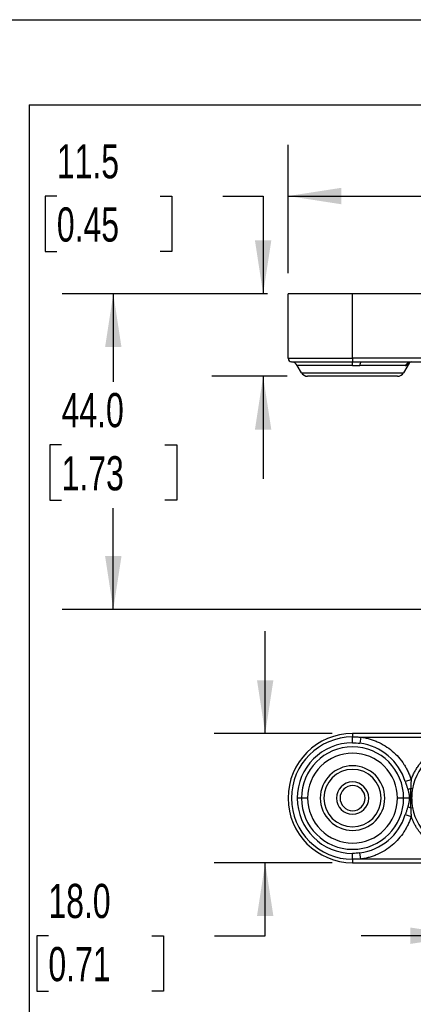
# Model space of a CAD drawing. Header units: millimetres. Extents: x 16 to 683, y 16 to 524.
# Tile 24 of 38: x 383 to 444, y 371 to 524. Entities that reach past the tile are written whole.
import ezdxf

# ---------------------------------------------------------------- set-up
doc = ezdxf.new("R2010")
doc.units = ezdxf.units.MM
doc.header["$LTSCALE"] = 2.5
doc.layers.add('DIMENSIONS', color=140, linetype='Continuous', lineweight=25)
doc.layers.add('TEXT', color=140, linetype='Continuous', lineweight=25)
doc.styles.add('SLDTEXTSTYLE0', font='TXT', dxfattribs={"width": 0.7})
doc.dimstyles.new('SLDDIMSTYLE10', dxfattribs={"dimtxt": 5.39502, "dimasz": 8.255, "dimexe": 0, "dimexo": 0.0625, "dimgap": 1.348755, "dimtad": 0, "dimtih": 1, "dimtoh": 1, "dimlfac": 0.9, "dimrnd": 1e-09, "dimzin": 4, "dimdsep": 46, "dimtxsty": 'SLDTEXTSTYLE0', "dimsah": 1, "dimcen": 0.09, "dimadec": 0, "dimazin": 1, "dimtfac": 1, "dimtofl": 0, "dimtmove": 0, "dimatfit": 3, "dimfxl": 0, "dimfrac": 2, "dimtolj": 1, "dimtzin": 12, "dimarcsym": 0})
doc.dimstyles.new('SLDDIMSTYLE11', dxfattribs={"dimtxt": 5.39502, "dimasz": 8.255, "dimexe": 0, "dimexo": 0.0625, "dimgap": 1.348755, "dimtad": 0, "dimtih": 1, "dimtoh": 1, "dimlfac": 0.9, "dimrnd": 1e-09, "dimzin": 12, "dimdsep": 46, "dimtxsty": 'SLDTEXTSTYLE0', "dimsah": 1, "dimcen": 0.09, "dimadec": 0, "dimazin": 3, "dimtfac": 1, "dimtmove": 0, "dimatfit": 0, "dimfxl": 0, "dimfrac": 2, "dimtolj": 1, "dimtzin": 12, "dimarcsym": 0})
doc.dimstyles.new('SLDDIMSTYLE12', dxfattribs={"dimtxt": 5.39502, "dimasz": 8.255, "dimexe": 0, "dimexo": 0.0625, "dimgap": 1.348755, "dimtad": 0, "dimtih": 1, "dimtoh": 1, "dimlfac": 0.9, "dimrnd": 1e-09, "dimzin": 12, "dimdsep": 46, "dimtxsty": 'SLDTEXTSTYLE0', "dimsah": 1, "dimcen": 0.09, "dimadec": 0, "dimazin": 3, "dimtfac": 1, "dimtofl": 0, "dimtmove": 0, "dimatfit": 3, "dimfxl": 0, "dimfrac": 2, "dimtolj": 1, "dimtzin": 12, "dimarcsym": 0})
doc.dimstyles.new('SLDDIMSTYLE14', dxfattribs={"dimtxt": 5.39502, "dimasz": 8.255, "dimexe": 0, "dimexo": 0.0625, "dimgap": 1.348755, "dimtad": 0, "dimtih": 1, "dimtoh": 1, "dimlfac": 0.9, "dimrnd": 1e-09, "dimzin": 4, "dimdsep": 46, "dimtxsty": 'SLDTEXTSTYLE0', "dimsah": 1, "dimcen": 0.09, "dimadec": 0, "dimazin": 1, "dimtfac": 1, "dimtmove": 0, "dimatfit": 0, "dimfxl": 0, "dimfrac": 2, "dimtolj": 1, "dimtzin": 12, "dimarcsym": 0})

# ---------------------------------------------------------------- blocks, each defined once
blk = doc.blocks.new('_D_27')
at = {"layer": 'DIMENSIONS'}
for p, q in [((421.27, 481.44), (389.41, 481.44)), ((397.34, 481.44), (397.34, 467.82)), ((389.33, 458.04), (387.52, 458.04)), ((387.52, 458.04), (387.52, 449.47)), ((405.36, 458.04), (407.17, 458.04)), ((407.17, 458.04), (407.17, 449.47)), ((387.52, 449.47), (389.33, 449.47)), ((397.34, 432.55), (397.34, 448.26)), ((407.17, 449.47), (405.36, 449.47)), ((462.37, 432.55), (389.41, 432.55))]:
    blk.add_line(p, q, dxfattribs=at)
for points in [[(397.34, 481.44), (396.07, 473.19), (398.61, 473.19)], [(397.34, 432.55), (398.61, 440.81), (396.07, 440.81)]]:
    blk.add_solid(points, dxfattribs=at)
at = {"layer": 'DIMENSIONS', "char_height": 5.292, "attachment_point": 1, "style": 'SLDTEXTSTYLE0'}
for s, insert in [('44.0', (389.33, 466.07)), ('1.73', (389.33, 456.29))]:
    blk.add_mtext(s, dxfattribs=dict(at, insert=insert))
blk = doc.blocks.new('_D_28')
at = {"layer": 'DIMENSIONS'}
for p, q in [((388.59, 496.57), (386.78, 496.57)), ((386.78, 496.57), (386.78, 487.99)), ((404.63, 496.57), (406.44, 496.57)), ((406.44, 496.57), (406.44, 487.99)), ((414.35, 496.57), (420.58, 496.57)), ((420.58, 496.57), (420.58, 481.44)), ((386.78, 487.99), (388.59, 487.99)), ((406.44, 487.99), (404.63, 487.99)), ((421.27, 481.44), (412.64, 481.44)), ((424.31, 468.66), (412.64, 468.66)), ((420.58, 468.66), (420.58, 452.79))]:
    blk.add_line(p, q, dxfattribs=at)
for points in [[(420.58, 481.44), (421.85, 489.7), (419.31, 489.7)], [(420.58, 468.66), (419.31, 460.41), (421.85, 460.41)]]:
    blk.add_solid(points, dxfattribs=at)
at = {"layer": 'DIMENSIONS', "char_height": 5.292, "attachment_point": 1, "style": 'SLDTEXTSTYLE0'}
for s, insert in [('11.5', (388.59, 504.6)), ('0.45', (388.59, 494.81))]:
    blk.add_mtext(s, dxfattribs=dict(at, insert=insert))
blk = doc.blocks.new('_D_29')
at = {"layer": 'DIMENSIONS'}
for p, q in [((424.45, 484.62), (424.45, 504.5)), ((503.89, 484.62), (503.89, 504.5)), ((424.45, 496.57), (451.09, 496.57)), ((458.4, 496.57), (456.59, 496.57)), ((456.59, 496.57), (456.59, 487.99)), ((474.43, 496.57), (476.25, 496.57)), ((476.25, 496.57), (476.25, 487.99)), ((503.89, 496.57), (481.75, 496.57)), ((456.59, 487.99), (458.4, 487.99)), ((476.25, 487.99), (474.43, 487.99))]:
    blk.add_line(p, q, dxfattribs=at)
for points in [[(424.45, 496.57), (432.7, 495.3), (432.7, 497.84)], [(503.89, 496.57), (495.64, 497.84), (495.64, 495.3)]]:
    blk.add_solid(points, dxfattribs=at)
at = {"layer": 'DIMENSIONS', "char_height": 5.292, "attachment_point": 1, "style": 'SLDTEXTSTYLE0'}
for s, insert in [('71.5', (458.4, 504.6)), ('2.81', (458.4, 494.81))]:
    blk.add_mtext(s, dxfattribs=dict(at, insert=insert))
blk = doc.blocks.new('_D_31')
at = {"layer": 'DIMENSIONS'}
for p, q in [((451.67, 394.13), (451.67, 374.11)), ((496.12, 394.13), (496.12, 374.11)), ((451.67, 382.04), (435.8, 382.04)), ((465.91, 382.04), (464.1, 382.04)), ((464.1, 382.04), (464.1, 373.47)), ((481.94, 382.04), (483.76, 382.04)), ((483.76, 382.04), (483.76, 373.47)), ((496.12, 382.04), (511.99, 382.04)), ((464.1, 373.47), (465.91, 373.47)), ((483.76, 373.47), (481.94, 373.47))]:
    blk.add_line(p, q, dxfattribs=at)
for points in [[(451.67, 382.04), (443.42, 383.31), (443.42, 380.77)], [(496.12, 382.04), (504.37, 380.77), (504.37, 383.31)]]:
    blk.add_solid(points, dxfattribs=at)
at = {"layer": 'DIMENSIONS', "char_height": 5.292, "attachment_point": 1, "style": 'SLDTEXTSTYLE0'}
for s, insert in [('40.0', (465.91, 390.07)), ('1.57', (465.91, 380.29))]:
    blk.add_mtext(s, dxfattribs=dict(at, insert=insert))
blk = doc.blocks.new('_D_32')
at = {"layer": 'DIMENSIONS'}
for p, q in [((420.9, 413.35), (420.9, 429.22)), ((431.27, 413.35), (412.96, 413.35)), ((431.27, 393.35), (412.96, 393.35)), ((420.9, 382.04), (420.9, 393.35)), ((387.28, 382.04), (385.47, 382.04)), ((385.47, 382.04), (385.47, 373.47)), ((403.31, 382.04), (405.12, 382.04)), ((405.12, 382.04), (405.12, 373.47)), ((413.04, 382.04), (420.9, 382.04)), ((385.47, 373.47), (387.28, 373.47)), ((405.12, 373.47), (403.31, 373.47))]:
    blk.add_line(p, q, dxfattribs=at)
for points in [[(420.9, 413.35), (422.17, 421.6), (419.63, 421.6)], [(420.9, 393.35), (419.63, 385.09), (422.17, 385.09)]]:
    blk.add_solid(points, dxfattribs=at)
at = {"layer": 'DIMENSIONS', "char_height": 5.292, "attachment_point": 1, "style": 'SLDTEXTSTYLE0'}
for s, insert in [('18.0', (387.28, 390.07)), ('0.71', (387.28, 380.29))]:
    blk.add_mtext(s, dxfattribs=dict(at, insert=insert))

msp = doc.modelspace()

# ---------------------------------------------------------------- linework, layer by layer
for p, q in [((424.44914, 471.441171), (424.44914, 481.441171)), ((434.44914, 481.441171), (424.44914, 481.441171)), ((434.44914, 471.441171), (434.44914, 481.441171)), ((461.591588, 481.441171), (434.44914, 481.441171)), ((424.44914, 471.441171), (434.44914, 471.441171)), ((454.855835, 471.441171), (434.44914, 471.441171)), ((434.44914, 471.441171), (434.44914, 470.886377)), ((424.975607, 470.886377), (434.44914, 470.886377)), ((434.44914, 470.332346), (425.879681, 470.332346)), ((426.522501, 469.218948), (425.879681, 470.332346)), ((434.44914, 470.332346), (434.44914, 470.886377)), ((442.626105, 470.33006), (435.597226, 470.33006)), ((435.726162, 470.885615), (454.855835, 470.885615)), ((443.230665, 470.699656), (442.375778, 469.218948)), ((443.230665, 470.699656), (443.350558, 470.849877)), ((426.522501, 469.218948), (442.375778, 469.218948)), ((434.44914, 413.3478), (434.44914, 412.821332)), ((454.855835, 413.3478), (434.44914, 413.3478)), ((434.44914, 411.917258), (434.44914, 412.821332)), ((435.726162, 412.792244), (435.597226, 411.838671)), ((435.726162, 412.792244), (454.855835, 412.792244)), ((443.544424, 406.194573), (442.626105, 405.907144)), ((443.74783, 404.800253), (443.466781, 404.851772)), ((426.522501, 403.3478), (425.879681, 403.3478)), ((427.484752, 403.3478), (426.522501, 403.3478)), ((442.375778, 403.3478), (441.413528, 403.3478)), ((443.230665, 403.3478), (442.375778, 403.3478)), ((443.466781, 401.843827), (443.74783, 401.895346)), ((442.626105, 400.788455), (443.544424, 400.501026)), ((435.726162, 393.903355), (435.597226, 394.856928)), ((434.44914, 393.874267), (434.44914, 394.778341)), ((434.44914, 393.874267), (434.44914, 393.3478)), ((434.44914, 393.3478), (454.855835, 393.3478)), ((454.855835, 393.903355), (435.726162, 393.903355))]:
    msp.add_line(p, q)
for centre, radius, start, end in [((425.004695, 471.441171), 0.555556, 180, 266.99869077), ((424.917431, 469.77679), 1.111111, 30, 86.99869077), ((436.49445, 470.414566), 0.901195, 148.48691834, 185.38064579), ((443.554225, 469.832657), 1.053003, 90.53328376, 151.81206214), ((443.901123, 470.095054), 0.964228, 131.57194575, 152.53022217), ((427.484752, 469.774504), 1.111111, 210, 270), ((441.413528, 469.774504), 1.111111, 270, 330), ((434.44914, 403.3478), 10, 90, 180), ((434.44914, 403.3478), 9.473533, 90, 270), ((434.44914, 403.3478), 8.569459, 90, 180), ((434.44914, 403.3478), 8.568139, 17.37982855, 82.29950073), ((434.44914, 403.3478), 7.926638, 360, 180), ((451.671362, 403.3478), 8.055556, 90, 169.61249729), ((434.44914, 403.3478), 5, 0, 180), ((434.44914, 403.3478), 4.444444, 0, 180), ((434.44914, 403.3478), 2.5, 0, 180), ((434.44914, 403.3478), 1.944444, 0, 180), ((444.185059, 403.0861), 1.90618, 112.13656898, 126.710144), ((434.44914, 403.3478), 10, 180, 270), ((434.44914, 403.3478), 8.569459, 180, 270), ((434.44914, 403.3478), 7.926638, 180, 360), ((434.44914, 403.3478), 5, 180, 0), ((434.44914, 403.3478), 4.444444, 180, 0), ((434.44914, 403.3478), 2.5, 180, 0), ((434.44914, 403.3478), 1.944444, 180, 0), ((444.185059, 403.609499), 1.90618, 233.289856, 247.86343102), ((451.671362, 403.3478), 8.055556, 190.38750271, 270), ((434.44914, 403.3478), 8.568139, 277.70049927, 342.62017145)]:
    msp.add_arc(centre, radius, start, end)
for points, knots in [([(434.44914, 470.886377), (434.660857, 470.886273), (435.086695, 470.886065), (435.512206, 470.885766), (435.726162, 470.885615)], [0, 0, 0, 0, 0.49717830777, 1, 1, 1, 1]), ([(442.626105, 470.33006), (442.644099, 470.330907), (442.68058, 470.332624), (442.737259, 470.346121), (442.795928, 470.36754), (442.856486, 470.397691), (442.918617, 470.436464), (442.982192, 470.483401), (443.02422, 470.520801), (443.045607, 470.539833)], [0, 0, 0, 0, 0.1301089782, 0.2637828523, 0.4014580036, 0.5435448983, 0.6904282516, 0.8424678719, 1, 1, 1, 1]), ([(443.045607, 470.539833), (443.060168, 470.55308), (443.090682, 470.580837), (443.12768, 470.612771), (443.159836, 470.640243), (443.193934, 470.668949), (443.224026, 470.69414), (443.22845, 470.697816), (443.230665, 470.699656)], [0, 0, 0, 0, 0.11996153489, 0.25138353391, 0.37422228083, 0.50042908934, 0.74998017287, 1, 1, 1, 1]), ([(443.266528, 470.819082), (443.270917, 470.825411), (443.281475, 470.840638), (443.438443, 470.869837), (443.530166, 470.886899)], [0, 0, 0, 0, 0.4156562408, 1, 1, 1, 1]), ([(441.413528, 468.663393), (441.413528, 468.663393), (440.679745, 468.663393), (438.067667, 468.663393), (436.296158, 468.663393), (432.602121, 468.663393), (430.830613, 468.663393), (428.218535, 468.663393), (427.484752, 468.663393), (427.484752, 468.663393)], [0, 0, 0, 0, 0.25, 0.25, 0.5, 0.5, 0.75, 0.75, 1, 1, 1, 1]), ([(434.44914, 412.821332), (434.660857, 412.820092), (435.086695, 412.817598), (435.512206, 412.800727), (435.726162, 412.792244)], [0, 0, 0, 0, 0.49717830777, 1, 1, 1, 1]), ([(435.726162, 412.792244), (435.835648, 412.776339), (436.054229, 412.744585), (436.379325, 412.682746), (436.701444, 412.610619), (437.020448, 412.527186), (437.336373, 412.432719), (437.649204, 412.327148), (437.958957, 412.21048), (438.586347, 411.949153), (439.500598, 411.469762), (440.616484, 410.656451), (441.606096, 409.693042), (442.299234, 408.784597), (442.767315, 408.015817), (443.070172, 407.42844), (443.334314, 406.822204), (443.474272, 406.404129), (443.544424, 406.194573)], [0, 0, 0, 0, 0.0307477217, 0.0613862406, 0.0919523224, 0.1224829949, 0.1530154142, 0.1835867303, 0.2142339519, 0.2449938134, 0.3724789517, 0.5000181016, 0.6275032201, 0.7550423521, 0.8164197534, 0.8775072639, 0.9386017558, 1, 1, 1, 1]), ([(443.544424, 406.194573), (443.581386, 406.29659), (443.655156, 406.500196), (443.779969, 406.799609), (443.914802, 407.093589), (444.060683, 407.381775), (444.217336, 407.664263), (444.38483, 407.941022), (444.563163, 408.212068), (444.951828, 408.75732), (445.620471, 409.526907), (446.668992, 410.400106), (447.839911, 411.101175), (448.847684, 411.501806), (449.617645, 411.716017), (450.124357, 411.824774), (450.635806, 411.901855), (451.152013, 411.950054), (451.497925, 411.955953), (451.671362, 411.958911)], [0, 0, 0, 0, 0.0306504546, 0.0611725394, 0.0916093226, 0.1220042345, 0.1524008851, 0.182842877, 0.2133736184, 0.2440361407, 0.3719953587, 0.5000108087, 0.6279700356, 0.7559854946, 0.8049577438, 0.853667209, 0.9022917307, 0.9510100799, 1, 1, 1, 1]), ([(441.413528, 403.3478), (441.413528, 405.194818), (440.679745, 406.966327), (438.067667, 409.578405), (436.296158, 410.312188), (432.602121, 410.312188), (430.830613, 409.578405), (428.218535, 406.966327), (427.484752, 405.194818), (427.484752, 403.3478)], [0, 0, 0, 0, 0.25, 0.25, 0.5, 0.5, 0.75, 0.75, 1, 1, 1, 1]), ([(442.626105, 405.907144), (442.644099, 405.850076), (442.68058, 405.734377), (442.737259, 405.559092), (442.795928, 405.379479), (442.856486, 405.195248), (442.918617, 405.006092), (442.982192, 404.811565), (443.02422, 404.68078), (443.045607, 404.614227)], [0, 0, 0, 0, 0.1301089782, 0.2637828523, 0.4014580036, 0.5435448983, 0.6904282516, 0.8424678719, 1, 1, 1, 1]), ([(443.544424, 406.194573), (443.536766, 406.10894), (443.521279, 405.935762), (443.502494, 405.672888), (443.486754, 405.40427), (443.474262, 405.129894), (443.469292, 404.945132), (443.466781, 404.851772)], [0, 0, 0, 0, 0.1913968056, 0.387069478, 0.5870364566, 0.7913310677, 1, 1, 1, 1]), ([(443.045607, 404.614227), (443.060168, 404.566183), (443.090682, 404.465506), (443.12768, 404.310983), (443.159836, 404.151849), (443.193934, 403.940746), (443.224026, 403.672223), (443.22845, 403.456008), (443.230665, 403.3478)], [0, 0, 0, 0, 0.11996153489, 0.25138353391, 0.37422228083, 0.50042908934, 0.74998017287, 1, 1, 1, 1]), ([(443.466781, 404.851772), (443.462895, 404.785913), (443.455118, 404.654129), (443.448122, 404.456506), (443.443394, 404.260512), (443.440679, 404.067733), (443.439201, 403.879456), (443.438393, 403.696634), (443.437937, 403.520059), (443.437687, 403.289253), (443.438239, 402.993522), (443.440346, 402.624368), (443.446079, 402.237945), (443.459841, 401.975951), (443.466781, 401.843827)], [0, 0, 0, 0, 0.0658453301, 0.1317553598, 0.1970869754, 0.2612828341, 0.3239514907, 0.3847936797, 0.4435440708, 0.499977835, 0.614874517, 0.738338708, 0.8680432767, 1, 1, 1, 1]), ([(443.74783, 404.800253), (443.703715, 404.559593), (443.670684, 404.317402), (443.6268, 403.833597), (443.615852, 403.591552), (443.615761, 403.107093), (443.626619, 402.864679), (443.670499, 402.379564), (443.703636, 402.136439), (443.74783, 401.895346)], [0, 0, 0, 0, 0.25, 0.25, 0.5, 0.5, 0.75, 0.75, 1, 1, 1, 1]), ([(427.484752, 403.3478), (427.484752, 401.500781), (428.218535, 399.729273), (430.830613, 397.117195), (432.602121, 396.383412), (436.296158, 396.383412), (438.067667, 397.117195), (440.679745, 399.729273), (441.413528, 401.500781), (441.413528, 403.3478)], [0, 0, 0, 0, 0.25, 0.25, 0.5, 0.5, 0.75, 0.75, 1, 1, 1, 1]), ([(443.230665, 403.3478), (443.230114, 403.293923), (443.229013, 403.186259), (443.220111, 403.025194), (443.205934, 402.864949), (443.183002, 402.681693), (443.149106, 402.482133), (443.102936, 402.272849), (443.064214, 402.143517), (443.045607, 402.081372)], [0, 0, 0, 0, 0.124502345, 0.248797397, 0.3729923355, 0.497195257, 0.6777560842, 0.8451603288, 1, 1, 1, 1]), ([(443.045607, 402.081372), (443.020701, 402.003933), (442.971894, 401.852181), (442.898031, 401.626732), (442.826239, 401.408433), (442.756803, 401.19659), (442.68998, 400.990782), (442.647168, 400.855173), (442.626105, 400.788455)], [0, 0, 0, 0, 0.18324618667, 0.35909095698, 0.52807744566, 0.69079332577, 0.84787328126, 1, 1, 1, 1]), ([(443.466781, 401.843827), (443.470031, 401.72743), (443.476446, 401.497685), (443.493916, 401.157397), (443.515691, 400.826068), (443.534935, 400.608376), (443.544424, 400.501026)], [0, 0, 0, 0, 0.2601517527, 0.5134872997, 0.7600878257, 1, 1, 1, 1]), ([(443.544424, 400.501026), (443.510337, 400.395774), (443.442284, 400.185643), (443.326667, 399.875573), (443.201407, 399.570166), (443.065527, 399.269731), (442.919286, 398.974187), (442.762621, 398.683559), (442.595534, 398.397832), (442.232441, 397.823311), (441.606159, 397.002677), (440.616807, 396.039422), (439.500727, 395.225879), (438.488674, 394.695349), (437.652138, 394.363189), (437.022202, 394.163401), (436.380185, 394.004948), (435.94453, 393.937276), (435.726162, 393.903355)], [0, 0, 0, 0, 0.0307477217, 0.0613862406, 0.0919523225, 0.1224829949, 0.1530154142, 0.1835867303, 0.2142339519, 0.2449938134, 0.3724789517, 0.5000181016, 0.6275032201, 0.7550423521, 0.8164197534, 0.8775072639, 0.9386017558, 1, 1, 1, 1]), ([(451.671362, 394.736689), (451.562862, 394.737847), (451.346316, 394.740158), (451.022476, 394.758969), (450.70045, 394.789033), (450.38024, 394.831439), (450.061847, 394.885896), (449.745278, 394.952477), (449.430516, 395.031177), (448.787432, 395.217733), (447.840067, 395.59436), (446.669331, 396.295253), (445.620583, 397.168567), (444.909316, 397.98723), (444.452606, 398.643082), (444.182448, 399.085349), (443.94062, 399.542558), (443.724476, 400.013807), (443.604553, 400.338319), (443.544424, 400.501026)], [0, 0, 0, 0, 0.0306504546, 0.0611725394, 0.0916093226, 0.1220042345, 0.1524008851, 0.182842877, 0.2133736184, 0.2440361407, 0.3719953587, 0.5000108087, 0.6279700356, 0.7559854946, 0.8049577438, 0.853667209, 0.9022917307, 0.9510100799, 1, 1, 1, 1]), ([(435.726162, 393.903355), (435.512206, 393.894872), (435.086695, 393.878002), (434.660857, 393.875507), (434.44914, 393.874267)], [0, 0, 0, 0, 0.50282169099, 1, 1, 1, 1])]:
    msp.add_open_spline(points, degree=3, knots=knots)
for points in [[(434.44914, 470.332346), (434.833049, 470.331584), (435.216896, 470.330822), (435.597226, 470.33006)], [(434.44914, 411.917258), (434.833049, 411.916818), (435.216896, 411.890541), (435.597226, 411.838671)], [(435.597226, 394.856928), (435.216896, 394.805058), (434.833049, 394.778781), (434.44914, 394.778341)]]:
    msp.add_open_spline(points, degree=3)
at = {"layer": 'DIMENSIONS'}
for q in [(535.352263, 510.675759), (384.313462, 359.401748)]:
    msp.add_line((384.313462, 510.675759), q, dxfattribs=at)
at = {"layer": 'TEXT'}
msp.add_line((15.875, 523.875), (682.625, 523.875), dxfattribs=at)

# ---------------------------------------------------------------- dimensions: what is measured, and where the dimension line sits
at = {"layer": 'DIMENSIONS'}
for base, p1, p2, dimstyle, picture, middle in [((420.577587, 481.441171), (427.484752, 468.663393), (424.44914, 481.441171), 'SLDDIMSTYLE11', '_D_28', (420.577587, 496.566917)), ((397.344818, 481.441171), (465.542099, 432.552282), (424.44914, 481.441171), 'SLDDIMSTYLE10', '_D_27', (397.344818, 458.042623)), ((420.900445, 413.3478), (434.44914, 393.3478), (434.44914, 413.3478), 'SLDDIMSTYLE14', '_D_32', (420.900445, 382.043353))]:
    dim = msp.add_linear_dim(base=base, p1=p1, p2=p2, angle=90, dimstyle=dimstyle, dxfattribs=at)
    dim.commit()
    dim.dimension.update_dxf_attribs({"geometry": picture, "text_midpoint": middle, "dimtype": 160})
for base, p1, p2, dimstyle, picture, middle in [((503.893584, 496.566917), (424.44914, 481.441171), (503.893584, 481.441171), 'SLDDIMSTYLE12', '_D_29', (466.418236, 496.566917)), ((496.115806, 382.043353), (451.671362, 397.307303), (496.115806, 397.307303), 'SLDDIMSTYLE14', '_D_31', (473.928533, 382.043353))]:
    dim = msp.add_linear_dim(base=base, p1=p1, p2=p2, dimstyle=dimstyle, dxfattribs=at)
    dim.commit()
    dim.dimension.update_dxf_attribs({"geometry": picture, "text_midpoint": middle, "dimtype": 160})

doc.saveas('drawing.dxf')
